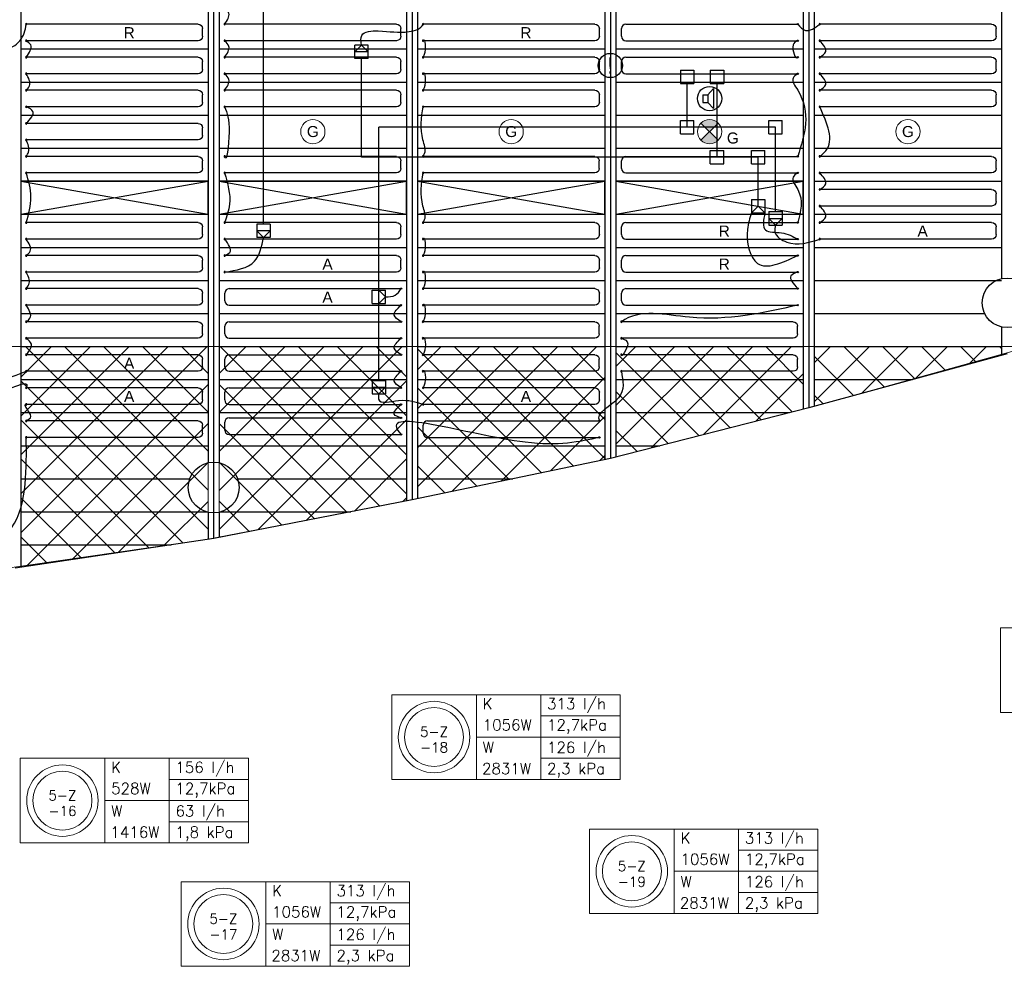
# Model space of a CAD drawing. Extents: x 7383 to 472120, y -558079 to -203000.
# Tile 12 of 29: x 230170 to 239105, y -283930 to -275340. Entities that reach past the tile are written whole.
import ezdxf
from ezdxf.enums import TextEntityAlignment as Align

# ---------------------------------------------------------------- set-up
doc = ezdxf.new("R2010")
doc.units = 0
doc.header["$LTSCALE"] = 25
for name, color, linetype in [('000Vermogens2', 7, 'CONTINUOUS'), ('0010CL', 2, 'CONTINUOUS'), ('KP-bandraster', 5, 'CONTINUOUS'), ('KP-koppelingen', 6, 'CONTINUOUS'), ('KP-leidingen(aanvoer)', 5, 'CONTINUOUS'), ('KP-leidingen(retour)', 1, 'CONTINUOUS'), ('KP-Lucht aanvoer', 6, 'CONTINUOUS'), ('KP-Melders', 3, 'CONTINUOUS'), ('KP-Oppervlak', 3, 'CONTINUOUS'), ('KP-panelen', 1, 'CONTINUOUS'), ('KP-registers', 4, 'CONTINUOUS'), ('KP-slangen', 7, 'CONTINUOUS'), ('KP-tekst', 7, 'CONTINUOUS')]:
    doc.layers.add(name, color=color, linetype=linetype)
doc.layers.add('KP-Aluminium', color=8, linetype='CONTINUOUS', lineweight=18)
doc.layers.add('KP-Verlichting', color=2, linetype='CONTINUOUS', lineweight=18)
doc.styles.add('arial', font='ARIAL.TTF')
doc.styles.add('VERWOL-1', font='ROMANS.SHX')

# ---------------------------------------------------------------- blocks, each defined once
blk = doc.blocks.new('Register A')
at = {"layer": 'KP-registers', "linetype": 'Continuous'}
for p, q in [((50, 115), (50, 185)), ((90, 225), (1644, 225)), ((90, 75), (1644, 75))]:
    blk.add_line(p, q, dxfattribs=at)
for centre in [(1650, 225), (1650, 75)]:
    blk.add_circle(centre, 6, dxfattribs=at)
for centre, start, end in [((90, 185), 90, 180), ((90, 115), 180, 270)]:
    blk.add_arc(centre, 40, start, end, dxfattribs=at)

msp = doc.modelspace()

# ---------------------------------------------------------------- hatches: boundary and pattern name
at = {"layer": 'KP-Aluminium', "linetype": 'Continuous'}
h = msp.add_hatch(dxfattribs=at)
h.set_pattern_fill('ANSI37', color=256, scale=2000)
h.set_pattern_definition([(45, (0, 0), (-176.7767, 176.7767), []), (135, (0, 0), (-176.7767, -176.7767), [])])
h.paths.add_polyline_path([(217480.4, -278305.7), (215780.4, -278305.7), (215780.4, -280750.4), (217480.4, -280863.9)])
h.paths.add_polyline_path([(219280.4, -278305.7), (217580.4, -278305.7), (217580.4, -280870.6), (219280.4, -280930.4)])
h.paths.add_polyline_path([(221080.4, -278305.7), (219380.4, -278305.7), (219380.4, -280933.9), (219404.2, -280934.8), (221080.4, -280967.8)])
h.paths.add_polyline_path([(222880.4, -278305.7), (221180.4, -278305.7), (221180.4, -280969.8), (222880.4, -280921.5)])
h.paths.add_polyline_path([(224680.5, -278305.7), (222980.5, -278305.7), (222980.5, -280918.6), (224680.5, -280870.3)])
h.paths.add_polyline_path([(226480.5, -278305.7), (224780.5, -278305.7), (224780.5, -280864.6), (226480.5, -280718.6)])
h.paths.add_polyline_path([(228280.5, -278305.7), (226580.5, -278305.7), (226580.5, -280710), (228280.5, -280564)])
h.paths.add_polyline_path([(230080.5, -278305.7), (228380.5, -278305.7), (228380.5, -280555.4), (230080.5, -280312.4)])
h.paths.add_polyline_path([(231880.6, -278305.7), (230180.6, -278305.7), (230180.6, -280298.1), (231880.2, -280055.2), (231880.6, -280055.1)])
h.paths.add_polyline_path([(233680.6, -278305.7), (231980.6, -278305.7), (231980.6, -280035.8), (233650.8, -279713.3), (233680.6, -279707.1)])
h.paths.add_polyline_path([(235480.6, -278305.7), (233780.6, -278305.7), (233780.6, -279686.2), (235480.6, -279330.7)])
h.paths.add_polyline_path([(237280.6, -278305.7), (235580.6, -278305.7), (235580.6, -279307.5), (237280.6, -278873.9)])
h.paths.add_polyline_path([(239080.7, -278377.1), (239080.7, -278305.7), (237380.7, -278305.7), (237380.7, -278847.3)])
h.paths.add_polyline_path([(215680.3, -278305.7), (213980.3, -278305.7), (213980.3, -280566.8), (215670.8, -280743.1), (215680.3, -280743.8)])
h.paths.add_polyline_path([(213880.3, -278305.7), (212180.3, -278305.7), (212180.3, -280324.2), (213859.1, -280554.2), (213880.3, -280556.4)])
h.paths.add_polyline_path([(212080.3, -278305.7), (210380.3, -278305.7), (210380.3, -280055.1), (212080.2, -280310.5), (212080.3, -280310.5)])
h.paths.add_polyline_path([(210280.3, -278305.7), (208580.3, -278305.7), (208580.3, -279712.5), (210280.3, -280036.1)])
h.paths.add_polyline_path([(208480.2, -278305.7), (206780.2, -278305.7), (206780.2, -279339.1), (207174.4, -279438.3), (208454.5, -279688.5), (208480.2, -279693.4)])
h.paths.add_polyline_path([(206680.2, -278305.7), (204980.2, -278305.7), (204980.2, -278885.5), (205008.3, -278893.4), (206680.2, -279313.9)])
h.paths.add_polyline_path([(204880.2, -278305.7), (202921.6, -278305.7), (204880.2, -278857.3)])
at = {"layer": 'KP-Verlichting', "linetype": 'Continuous'}
h = msp.add_hatch(color=256, dxfattribs=at)
h.paths.add_polyline_path([(236352.4, -276277.9), (236430.2, -276355.7), (236508, -276277.9, 0.414214)])
h.paths.add_polyline_path([(236352.4, -276433.5, 0.414214), (236508, -276433.5), (236430.2, -276355.7)])

# ---------------------------------------------------------------- linework, layer by layer
at = {"layer": '000Vermogens2', "linetype": 'Continuous', "lineweight": 0}
for p, q in [((239069.2, -280858.6), (239069.2, -281626.5)), ((239069.2, -280858.6), (241142, -280858.6)), ((233546, -281465.4), (233546, -282233.3)), ((233546, -281465.4), (235618.9, -281465.4)), ((234313.9, -281465.4), (234313.9, -282233.3)), ((234899.1, -281849.4), (234899.1, -281465.4)), ((235618.9, -281465.4), (235618.9, -282233.3)), ((234899.1, -281657.4), (235618.9, -281657.4)), ((239069.2, -281626.5), (241142, -281626.5)), ((234313.9, -281849.4), (235618.9, -281849.4)), ((234899.1, -281849.4), (234899.1, -282233.3)), ((230174, -282042.2), (230174, -282810)), ((230174, -282042.2), (232246.9, -282042.2)), ((230941.9, -282042.2), (230941.9, -282810)), ((231527.2, -282426.1), (231527.2, -282042.2)), ((232246.9, -282042.2), (232246.9, -282810)), ((234899.1, -282041.3), (235618.9, -282041.3)), ((231527.2, -282234.1), (232246.9, -282234.1)), ((233546, -282233.3), (235618.9, -282233.3)), ((230941.9, -282426.1), (232246.9, -282426.1)), ((231527.2, -282426.1), (231527.2, -282810)), ((231527.2, -282618.1), (232246.9, -282618.1)), ((235341.1, -282683.9), (235341.1, -283451.7)), ((235341.1, -282683.9), (237414, -282683.9)), ((236109, -282683.9), (236109, -283451.7)), ((236694.2, -283067.8), (236694.2, -282683.9)), ((237414, -282683.9), (237414, -283451.7)), ((230174, -282810), (232246.9, -282810)), ((236694.2, -282875.8), (237414, -282875.8)), ((236109, -283067.8), (237414, -283067.8)), ((236694.2, -283067.8), (236694.2, -283451.7)), ((231635, -283161.8), (231635, -283929.7)), ((231635, -283161.8), (233707.9, -283161.8)), ((232402.9, -283161.8), (232402.9, -283929.7)), ((232988.1, -283545.7), (232988.1, -283161.8)), ((233707.9, -283161.8), (233707.9, -283929.7)), ((236694.2, -283259.8), (237414, -283259.8)), ((232988.1, -283353.8), (233707.9, -283353.8)), ((235341.1, -283451.7), (237414, -283451.7)), ((232402.9, -283545.7), (233707.9, -283545.7)), ((232988.1, -283545.7), (232988.1, -283929.7)), ((232988.1, -283737.7), (233707.9, -283737.7)), ((231635, -283929.7), (233707.9, -283929.7))]:
    msp.add_line(p, q, dxfattribs=at)
for centre, radius in [((233930, -281849.4), 324.2), ((233930, -281849.4), 267.6), ((230558, -282426.1), 324.2), ((230558, -282426.1), 267.6), ((235725.1, -283067.8), 324.2), ((235725.1, -283067.8), 267.6), ((232018.9, -283545.7), 324.2), ((232018.9, -283545.7), 267.6)]:
    msp.add_circle(centre, radius, dxfattribs=at)
at = {"layer": '0010CL', "linetype": 'Continuous'}
for p, q in [((231930.2, -268255.8), (231930.2, -280047.7)), ((233730.2, -268255.8), (233730.2, -279697.9)), ((235530.2, -268255.8), (235530.2, -279320.3)), ((237330.2, -268255.8), (237330.2, -278861.3))]:
    msp.add_line(p, q, dxfattribs=at)
at = {"layer": 'KP-Aluminium', "linetype": 'Continuous'}
for p, q in [((202921.6, -278305.7), (239338.9, -278305.7)), ((230180.6, -278305.7), (230180.6, -280298.1)), ((231880.6, -278305.7), (231880.6, -280055.1)), ((231980.6, -278305.7), (231980.6, -280035.8)), ((233680.6, -278305.7), (233680.6, -279707.1)), ((233780.6, -278305.7), (233780.6, -279686.2)), ((235480.6, -278305.7), (235480.6, -279330.7)), ((235580.6, -278305.7), (235580.6, -279307.5)), ((237280.6, -278305.7), (237280.6, -278873.9)), ((239338.9, -278305.7), (237330.2, -278861.3)), ((237380.7, -278305.7), (237380.7, -278847.3)), ((239080.7, -278305.7), (239080.7, -278377.1)), ((237330.2, -278861.3), (235530.2, -279320.3)), ((235530.2, -279320.3), (233650.8, -279713.3)), ((233650.8, -279713.3), (231880.2, -280055.2)), ((231880.2, -280055.2), (228380.2, -280555.5))]:
    msp.add_line(p, q, dxfattribs=at)
at = {"layer": 'KP-bandraster', "linetype": 'Continuous'}
for p, q in [((230180.2, -268255.8), (230180.2, -280310.5)), ((233680.2, -268255.8), (233680.2, -279707.6)), ((233780.2, -268255.8), (233780.2, -279687.4)), ((235480.2, -268255.8), (235480.2, -279330.8)), ((235580.2, -268255.8), (235580.2, -279307.6)), ((237280.2, -268255.8), (237280.2, -278874)), ((237380.2, -268255.8), (237380.2, -278847.7)), ((231880.2, -273725.1), (231880.2, -279359.3)), ((231980.2, -273725.1), (231980.2, -279359.3)), ((239080.2, -273725.1), (239080.2, -277689.7)), ((239080.2, -278128.5), (239080.2, -278385.7)), ((231880.2, -279809.9), (231880.2, -280055.2)), ((231980.2, -279809.9), (231980.2, -280038))]:
    msp.add_line(p, q, dxfattribs=at)
for centre, radius in [((239130.2, -277909.1), 225), ((231930.2, -279584.6), 230.8)]:
    msp.add_circle(centre, radius, dxfattribs=at)
at = {"layer": 'KP-koppelingen', "linetype": 'Continuous'}
for p, q in [((233210.2, -275691.9), (233210.3, -275570.3)), ((233210.2, -275631.1), (233271.1, -275570.3)), ((233331.9, -275631.1), (233210.2, -275631.1)), ((233331.9, -275570.3), (233210.3, -275570.3)), ((233271.1, -275570.3), (233331.9, -275631.1)), ((233331.9, -275692), (233331.9, -275570.3)), ((233331.9, -275692), (233210.2, -275691.9)), ((236165.3, -275797.5), (236287, -275797.5)), ((236165.3, -275797.5), (236165.3, -275919.1)), ((236287, -275797.5), (236286.9, -275919.1)), ((236437.1, -275797.5), (236558.7, -275797.5)), ((236437.1, -275797.5), (236437.1, -275919.1)), ((236558.7, -275797.5), (236558.7, -275919.1)), ((236165.3, -275919.1), (236286.9, -275919.1)), ((236437.1, -275919.1), (236558.7, -275919.1)), ((236165.2, -276376.2), (236165.3, -276254.5)), ((236165.3, -276254.5), (236286.9, -276254.6)), ((236286.9, -276376.2), (236286.9, -276254.6)), ((236967.2, -276376.3), (236967.2, -276254.6)), ((236967.2, -276254.6), (237088.8, -276254.6)), ((237088.8, -276376.3), (237088.8, -276254.6)), ((236165.2, -276376.2), (236286.9, -276376.2)), ((236967.2, -276376.3), (237088.8, -276376.3)), ((236437, -276648), (236437, -276526.3)), ((236437, -276526.3), (236558.6, -276526.4)), ((236558.6, -276648), (236558.6, -276526.4)), ((236810.2, -276648), (236810.2, -276526.4)), ((236810.2, -276526.4), (236931.9, -276526.4)), ((236931.8, -276648), (236931.9, -276526.4)), ((236437, -276648), (236558.6, -276648)), ((236810.2, -276648), (236931.8, -276648)), ((236810.2, -276971.8), (236810.1, -277093.5)), ((236810.2, -276971.8), (236931.9, -276971.9)), ((236871, -277032.7), (236871, -276971.9)), ((236931.9, -276971.9), (236931.8, -277093.6)), ((236871, -277032.7), (236810.1, -277093.5)), ((236931.8, -277093.6), (236871, -277032.7)), ((236810.1, -277093.5), (236931.8, -277093.6)), ((236967.2, -277081.9), (236967.1, -277203.5)), ((236967.2, -277081.9), (237088.8, -277081.9)), ((236967.2, -277142.7), (237088.8, -277142.7)), ((237028, -277203.5), (236967.2, -277142.7)), ((237088.8, -277142.7), (237028, -277203.5)), ((237088.8, -277081.9), (237088.8, -277203.6)), ((232444, -277195.9), (232322.4, -277195.9)), ((232322.4, -277195.9), (232322.4, -277317.5)), ((232444, -277195.9), (232444, -277317.5)), ((236967.1, -277203.5), (237088.8, -277203.6)), ((232444, -277256.7), (232322.4, -277256.7)), ((232322.4, -277256.7), (232383.2, -277317.5)), ((232444, -277317.5), (232322.4, -277317.5)), ((232383.2, -277317.5), (232444, -277256.7)), ((233367.2, -277915.3), (233367.2, -277793.7)), ((233367.2, -277793.7), (233488.9, -277793.8)), ((233428, -277915.4), (233428, -277793.7)), ((233428, -277793.7), (233488.8, -277854.6)), ((233488.8, -277854.6), (233428, -277915.4)), ((233488.8, -277915.4), (233488.9, -277793.8)), ((233367.2, -277915.3), (233488.8, -277915.4)), ((233367.2, -278613.9), (233367.1, -278735.6)), ((233367.2, -278613.9), (233488.8, -278614)), ((233367.2, -278674.8), (233488.8, -278674.8)), ((233428, -278735.6), (233367.2, -278674.8)), ((233488.8, -278674.8), (233428, -278735.6)), ((233488.8, -278614), (233488.8, -278735.6)), ((233367.1, -278735.6), (233488.8, -278735.6))]:
    msp.add_line(p, q, dxfattribs=at)
at = {"layer": 'KP-leidingen(aanvoer)', "linetype": 'Continuous'}
for p, q in [((232383.2, -277195.9), (232383.2, -269335.6)), ((236226.1, -276315.4), (236226.1, -275919.1)), ((237028, -276315.5), (233428, -276315.1)), ((233428, -278614), (233428, -276315.1)), ((237028, -277081.9), (237028, -276315.5))]:
    msp.add_line(p, q, dxfattribs=at)
at = {"layer": 'KP-leidingen(retour)', "linetype": 'Continuous'}
for p, q in [((233271, -276586.8), (233271, -275691.9)), ((236497.8, -276587.2), (236497.9, -275919.1)), ((236871, -276587.2), (233271, -276586.8)), ((236871, -276971.9), (236871, -276587.2))]:
    msp.add_line(p, q, dxfattribs=at)
at = {"layer": 'KP-Lucht aanvoer', "linetype": 'Continuous'}
for p, q in [((231880.2, -276805.7), (230180.2, -276805.7)), ((230180.2, -276805.7), (231880.2, -277105.7)), ((230180.2, -277105.7), (231880.2, -276805.7)), ((230180.3, -276805.7), (230180.3, -277105.7)), ((231880.2, -277105.7), (231880.2, -276805.7)), ((233680.2, -276805.7), (231980.2, -276805.7)), ((231980.2, -276805.7), (233680.2, -277105.7)), ((231980.2, -277105.7), (233680.2, -276805.7)), ((231980.3, -276805.7), (231980.3, -277105.7)), ((233680.2, -277105.7), (233680.2, -276805.7)), ((235480.2, -276805.7), (233780.2, -276805.7)), ((233780.2, -276805.7), (235480.2, -277105.7)), ((233780.2, -277105.7), (235480.2, -276805.7)), ((233780.3, -276805.7), (233780.3, -277105.7)), ((235480.2, -277105.7), (235480.2, -276805.7)), ((237280.2, -276805.7), (235580.2, -276805.7)), ((235580.2, -276805.7), (237280.2, -277105.7)), ((235580.2, -277105.7), (237280.2, -276805.7)), ((235580.3, -276805.7), (235580.3, -277105.7)), ((237280.2, -277105.7), (237280.2, -276805.7)), ((230180.3, -277105.7), (231880.2, -277105.7)), ((231980.3, -277105.7), (233680.2, -277105.7)), ((233780.3, -277105.7), (235480.2, -277105.7)), ((235580.3, -277105.7), (237280.2, -277105.7))]:
    msp.add_line(p, q, dxfattribs=at)
at = {"layer": 'KP-Melders', "linetype": 'Continuous'}
for p, q in [((236413.3, -276021.3), (236465.4, -275965.9)), ((236465.4, -275965.9), (236465.4, -276146.6)), ((236370.3, -276021.3), (236413.3, -276021.3)), ((236370.3, -276021.3), (236370.3, -276091.3)), ((236413.3, -276021.3), (236413.3, -276091.3)), ((236370.3, -276091.3), (236413.3, -276091.3)), ((236370.3, -276091.3), (236413.3, -276091.3)), ((236413.3, -276091.3), (236465.4, -276146.6))]:
    msp.add_line(p, q, dxfattribs=at)
for centre in [(235530.2, -275755.7), (236430.2, -276055.7)]:
    msp.add_circle(centre, 110, dxfattribs=at)
at = {"layer": 'KP-Oppervlak', "linetype": 'Continuous'}
for p, q in [((239130.2, -278372.1), (237330.2, -278861.3)), ((237330.2, -278861.3), (235530.2, -279320.3)), ((235530.2, -279320.3), (233730.2, -279697.9)), ((233730.2, -279697.9), (231931.8, -280047.4)), ((231931.8, -280047.4), (230130.2, -280318.1))]:
    msp.add_line(p, q, dxfattribs=at)
at = {"layer": 'KP-panelen', "linetype": 'Continuous'}
for p, q in [((230180.2, -275605.7), (231880.2, -275605.7)), ((231980.2, -275605.7), (233680.2, -275605.7)), ((233780.2, -275605.7), (235480.2, -275605.7)), ((235580.2, -275605.7), (237280.2, -275605.7)), ((237380.2, -275605.7), (239080.2, -275605.7)), ((230180.2, -275905.7), (231880.2, -275905.7)), ((231980.2, -275905.7), (233680.2, -275905.7)), ((233780.2, -275905.7), (235480.2, -275905.7)), ((235580.2, -275905.7), (237280.2, -275905.7)), ((237380.2, -275905.7), (239080.2, -275905.7)), ((230180.2, -276205.7), (231880.2, -276205.7)), ((231980.2, -276205.7), (233680.2, -276205.7)), ((233780.2, -276205.7), (235480.2, -276205.7)), ((235580.2, -276205.7), (237280.2, -276205.7)), ((237380.2, -276205.7), (239080.2, -276205.7)), ((230180.2, -276505.7), (231880.2, -276505.7)), ((231980.2, -276505.7), (233680.2, -276505.7)), ((233780.2, -276505.7), (235480.2, -276505.7)), ((235580.2, -276505.7), (237280.2, -276505.7)), ((237380.2, -276505.7), (239080.2, -276505.7)), ((230180.2, -276805.7), (231880.2, -276805.7)), ((230180.2, -276805.7), (231880.2, -276805.7)), ((231980.2, -276805.7), (233680.2, -276805.7)), ((231980.2, -276805.7), (233680.2, -276805.7)), ((233780.2, -276805.7), (235480.2, -276805.7)), ((233780.2, -276805.7), (235480.2, -276805.7)), ((235580.2, -276805.7), (237280.2, -276805.7)), ((235580.2, -276805.7), (237280.2, -276805.7)), ((237380.2, -276805.7), (239080.2, -276805.7)), ((230180.2, -277105.7), (231880.2, -277105.7)), ((230180.2, -277105.7), (231880.2, -277105.7)), ((231980.2, -277105.7), (233680.2, -277105.7)), ((231980.2, -277105.7), (233680.2, -277105.7)), ((233780.2, -277105.7), (235480.2, -277105.7)), ((233780.2, -277105.7), (235480.2, -277105.7)), ((235580.2, -277105.7), (237280.2, -277105.7)), ((235580.2, -277105.7), (237280.2, -277105.7)), ((237380.2, -277105.7), (239080.2, -277105.7)), ((230180.2, -277405.7), (231880.2, -277405.7)), ((231980.2, -277405.7), (233680.2, -277405.7)), ((233780.2, -277405.7), (235480.2, -277405.7)), ((235580.2, -277405.7), (237280.2, -277405.7)), ((237380.2, -277405.7), (239080.2, -277405.7)), ((230180.2, -277705.7), (231880.2, -277705.7)), ((231980.2, -277705.7), (233680.2, -277705.7)), ((233780.2, -277705.7), (235480.2, -277705.7)), ((235580.2, -277705.7), (237280.2, -277705.7)), ((237380.2, -277705.7), (239080.2, -277705.7)), ((230180.2, -278005.7), (231880.2, -278005.7)), ((231980.2, -278005.7), (233680.2, -278005.7)), ((233780.2, -278005.7), (235480.2, -278005.7)), ((235580.2, -278005.7), (237280.2, -278005.7)), ((237380.2, -278005.7), (238927, -278005.7)), ((230180.2, -278305.7), (231880.2, -278305.7)), ((231980.2, -278305.7), (233680.2, -278305.7)), ((233780.2, -278305.7), (235480.2, -278305.7)), ((235580.2, -278305.7), (237280.2, -278305.7)), ((237380.2, -278305.7), (239080.2, -278305.7)), ((230180.2, -278605.7), (231880.2, -278605.7)), ((231980.2, -278605.7), (233680.2, -278605.7)), ((233780.2, -278605.7), (235480.2, -278605.7)), ((235580.2, -278605.7), (237280.2, -278605.7)), ((237380.2, -278605.7), (238270.6, -278605.7)), ((230180.2, -278905.7), (231880.2, -278905.7)), ((231980.2, -278905.7), (233680.2, -278905.7)), ((233780.2, -278905.7), (235480.2, -278905.7)), ((235580.2, -278905.7), (237155.8, -278905.7)), ((230180.2, -279205.7), (231880.2, -279205.7)), ((231980.2, -279205.7), (233680.2, -279205.7)), ((233780.2, -279205.7), (235480.2, -279205.7)), ((235580.2, -279205.7), (235979.6, -279205.7)), ((230180.2, -279505.7), (231713.3, -279505.7)), ((232147.1, -279505.7), (233680.2, -279505.7)), ((233780.2, -279505.7), (234646.3, -279505.7)), ((230180.2, -279805.7), (231880.2, -279805.7)), ((231980.2, -279805.7), (233175.3, -279805.7)), ((230180.2, -280105.7), (231543.6, -280105.7))]:
    msp.add_line(p, q, dxfattribs=at)
at = {"layer": 'KP-slangen', "linetype": 'Continuous'}
for points in [[(232030, -275380.7), (232068.2, -275282.3), (232030, -275230.7)], [(229997.8, -275616.4), (230108.4, -275584.4), (230211.2, -275462.1), (230230, -275380.7)], [(233271.1, -275570.3), (233274.8, -275482.3), (233423.1, -275442.2), (233703.4, -275448.2), (233830, -275380.7), (233830.9, -275378.5)], [(237230.4, -275380.7), (237300.8, -275436.9), (237430, -275380.7)], [(230230, -275680.7), (230270.4, -275568.3), (230230, -275530.7)], [(232030, -275680.7), (232068.2, -275582.3), (232030, -275530.7)], [(233829.6, -275680.7), (233844.4, -275654.2), (233829.2, -275530.7), (233827.5, -275532.7)], [(237230.4, -275530.7), (237188, -275569.2), (237230.4, -275680.7), (237231.2, -275679.2)], [(237430, -275680.7), (237484.9, -275629.5), (237430, -275530.7)], [(233829.6, -275980.7), (233844.4, -275954.2), (233829.2, -275830.7), (233827.5, -275832.7)], [(230230, -275980.7), (230258.8, -275940.8), (230230, -275830.7)], [(232030, -275980.7), (232068.2, -275882.3), (232030, -275830.7)], [(237230.4, -275830.7), (237188, -275869.2), (237230.4, -275980.7), (237230.5, -276580.7)], [(237430, -275980.7), (237484.9, -275929.5), (237430, -275830.7)], [(230230, -276280.7), (230290.1, -276171.9), (230230, -276130.7)], [(232030, -276130.7), (232070.4, -276361.9), (232030, -276580.7), (232029.5, -276578.2)], [(233829.6, -276580.7), (233844.4, -276554.2), (233829.2, -276430.7), (233830, -276130.7)], [(237430, -276580.7), (237484.9, -276529.5), (237430, -276130.7)], [(230230, -276580.7), (230250.5, -276541.3), (230230, -276430.7)], [(230230, -277180.7), (230271.9, -276948.7), (230230, -276730.7)], [(232030, -276730.7), (232074.5, -277015.4), (232030, -277180.7)], [(233829.7, -277180.7), (233844.5, -277154.2), (233829.3, -277030.7), (233829.9, -276730.7)], [(237230.4, -276730.7), (237188, -276769.2), (237230.4, -276880.7), (237230.4, -277180.7)], [(237430, -276880.7), (237484.9, -276829.5), (237430, -276730.7)], [(237430, -277180.7), (237484.9, -277129.5), (237430, -277030.7)], [(236810.1, -277093.5), (236773.6, -277242.7), (236865.4, -277551.5), (237230.4, -277480.7)], [(236931.8, -277093.6), (236937.8, -277248.3), (237082.5, -277273.3), (237230.4, -277330.7)], [(237028, -277203.5), (237023.7, -277266.1), (237130, -277358.2), (237430, -277330.7)], [(230230, -277480.7), (230266, -277440.9), (230230, -277330.7)], [(232030, -277630.7), (232299.7, -277532.5), (232383.2, -277317.5)], [(232030, -277480.7), (232076.5, -277451.5), (232030, -277330.7)], [(233829.6, -277480.7), (233844.4, -277454.2), (233829.2, -277330.7), (233827.5, -277332.7)], [(233829.6, -277780.7), (233844.4, -277754.2), (233829.2, -277630.7), (233827.5, -277632.7)], [(230230, -277780.7), (230256.8, -277729.6), (230230, -277630.7)], [(237230.4, -277630.7), (237168.4, -277664.1), (237230.4, -277780.7)], [(233488.8, -277854.6), (233577.4, -277840.1), (233630.8, -277780.7)], [(230229.6, -278080.7), (230263.3, -278049.5), (230230, -277930.7)], [(233630.4, -278080.7), (233569.3, -278020.4), (233630.4, -277930.7)], [(233829.6, -278080.7), (233844.4, -278054.2), (233829.2, -277930.7), (233827.5, -277932.7)], [(237230.4, -277930.7), (236248.8, -278040.6), (235629.6, -278080.7), (235625.4, -278083.8)], [(233830, -278380.7), (233844.8, -278354.2), (233829.6, -278230.7), (233827.9, -278232.7)], [(230229.6, -278380.7), (230276.3, -278283.2), (230229.6, -278230.7)], [(233630.4, -278380.7), (233569.3, -278320.4), (233630.4, -278230.7)], [(235629.6, -278230.7), (235687.1, -278281.5), (235629.6, -278380.7), (235630, -278378.6)], [(229688.8, -278487.7), (229654.6, -278561.4), (229757, -278758), (229879.4, -278766.3), (230230, -278680.7), (230228.1, -278685.3)], [(229810.5, -278487.8), (229894.9, -278572.3), (230229.6, -278530.7)], [(233630.4, -278680.7), (233569.3, -278620.4), (233630.4, -278530.7)], [(233830, -278680.7), (233844.8, -278654.2), (233829.6, -278530.7), (233827.9, -278532.7)], [(235629.6, -278530.7), (235604.8, -278772.1), (235430.8, -278980.7), (235434.4, -278986.1)], [(233428, -278735.6), (233426.9, -278784.9), (233608.7, -278795.7), (233830, -278830.7)], [(230229.6, -278980.7), (230270.4, -278939.6), (230230, -278830.7), (230232.1, -278830.8)], [(235430.8, -279130.7), (234758.1, -279174.2), (233630.4, -279103.4), (233637.4, -279110.9)], [(233630.4, -278953.4), (233569.3, -278920.4), (233630.4, -278830.7)], [(230030.7, -280030.7), (230096.1, -279951.8), (230218.4, -279555.8), (230229.6, -279130.7)]]:
    msp.add_spline(points, degree=3, dxfattribs=at)
at = {"layer": 'KP-Verlichting', "linetype": 'Continuous'}
for p, q in [((236508, -276433.5), (236352.4, -276277.9)), ((236352.4, -276433.5), (236508, -276277.9))]:
    msp.add_line(p, q, dxfattribs=at)
for centre in [(232830.2, -276355.7), (234630.2, -276355.7), (236430.2, -276355.7), (238230.2, -276355.7)]:
    msp.add_circle(centre, 110, dxfattribs=at)

# ---------------------------------------------------------------- block references
at = {"layer": 'KP-registers', "linetype": 'Continuous', "xscale": -1}
for p in [(231880, -275605.7), (233680, -275605.4), (235480, -275605.7), (239080, -275605.7), (231880, -275905.7), (233680, -275905.7), (235480, -275905.7), (239080, -275905.7), (231880, -276205.7), (233680, -276205.7), (235480, -276205.7), (239080, -276205.7), (231880, -276505.7), (231880, -276805.7), (233680, -276805.7), (235479.9, -276805.7), (239080, -276805.7), (239080, -277105.7), (231880, -277405.7), (233680, -277405.7), (235480, -277405.7), (239080, -277405.7), (231880, -277705.7), (233680, -277705.7), (235480, -277705.7), (231880, -278005.7), (235480, -278005.7), (231879.6, -278305.7), (235479.6, -278305.7), (237279.6, -278305.7), (231879.6, -278605.7), (235479.6, -278605.7), (237279.6, -278605.7), (231880, -278905.7), (235480, -278905.7), (231879.6, -279205.7)]:
    msp.add_blockref('Register A', p, dxfattribs=at)
at = {"layer": 'KP-registers', "linetype": 'Continuous'}
for p in [(235580.4, -275605.7), (235580.4, -275905.7), (235580.5, -276805.7), (235580.4, -277405.7), (235580.4, -277705.7), (231980.8, -278005.7), (235580.4, -278005.7), (231980.8, -278305.7), (231980.8, -278605.7), (231980.4, -278905.7), (231980.4, -279178.4), (233780.8, -279205.7)]:
    msp.add_blockref('Register A', p, dxfattribs=at)

# ---------------------------------------------------------------- texts
at = {"layer": '000Vermogens2', "linetype": 'Continuous', "lineweight": 0, "style": 'VERWOL-1'}
for s, p in [('K', (234371.7, -281597.5)), ('313 l/h', (234955.4, -281597.5)), ('1056W', (234371.7, -281789.5)), ('12,7kPa', (234955.4, -281789.5)), ('126 l/h', (234955.4, -281993.8)), ('W', (234371.7, -281993.8)), ('156 l/h', (231583.4, -282174.2)), ('K', (230999.7, -282174.2)), ('2831W', (234365.6, -282185.8)), ('2,3 kPa', (234955.4, -282185.8)), ('528W', (230999.7, -282366.2)), ('12,7kPa', (231583.4, -282366.2)), ('W', (230999.7, -282570.5)), ('63 l/h', (231583.4, -282570.5)), ('1416W', (230993.6, -282762.5)), ('1,8 kPa', (231583.4, -282762.5)), ('K', (236166.7, -282816)), ('313 l/h', (236750.5, -282816)), ('1056W', (236166.7, -283007.9)), ('12,7kPa', (236750.5, -283007.9)), ('W', (236166.7, -283212.3)), ('126 l/h', (236750.5, -283212.3)), ('K', (232460.6, -283293.9)), ('313 l/h', (233044.4, -283293.9)), ('2831W', (236160.6, -283404.2)), ('2,3 kPa', (236750.5, -283404.2)), ('1056W', (232460.6, -283485.8)), ('12,7kPa', (233044.4, -283485.8)), ('126 l/h', (233044.4, -283690.2)), ('W', (232460.6, -283690.2)), ('2831W', (232454.5, -283882.2)), ('2,3 kPa', (233044.4, -283882.2))]:
    msp.add_text(s, height=100, dxfattribs=at).set_placement(p)
for s, p in [('5-Z', (233930, -281802.1)), ('-18', (233930, -281944)), ('5-Z', (230558, -282378.8)), ('-16', (230558, -282520.7)), ('5-Z', (235725.1, -283020.5)), ('-19', (235725.1, -283162.4)), ('5-Z', (232018.9, -283498.4)), ('-17', (232018.9, -283640.3))]:
    msp.add_text(s, height=90, dxfattribs=at).set_placement(p, align=Align.MIDDLE_CENTER)
at = {"layer": 'KP-Melders', "linetype": 'Continuous', "insert": (235530.2, -275755.7), "char_height": 150, "attachment_point": 5, "style": 'arial'}
msp.add_mtext('\\A1;!', dxfattribs=at)
at = {"layer": 'KP-tekst', "linetype": 'Continuous', "char_height": 100, "attachment_point": 5, "style": 'arial'}
for s, insert in [('\\A1;R', (231163.5, -275457.8)), ('\\A1;R', (234763.5, -275457.8)), ('\\A1;R', (236563.5, -277257.8)), ('\\A1;A', (238363.5, -277257.8)), ('\\A1;A', (232963.5, -277557.8)), ('\\A1;R', (236563.5, -277557.8)), ('\\A1;A', (232963.5, -277857.8)), ('\\A1;A', (231163.5, -278457.8)), ('\\A1;A', (231163.5, -278757.8)), ('\\A1;A', (234763.5, -278757.8))]:
    msp.add_mtext(s, dxfattribs=dict(at, insert=insert))
at = {"layer": 'KP-Verlichting', "linetype": 'Continuous', "char_height": 100, "attachment_point": 5, "style": 'arial'}
for insert in [(232830.2, -276355.7), (234630.2, -276355.7), (238230.2, -276355.7), (236641.6, -276414.3)]:
    msp.add_mtext('\\A1;G', dxfattribs=dict(at, insert=insert))

doc.saveas('drawing.dxf')
